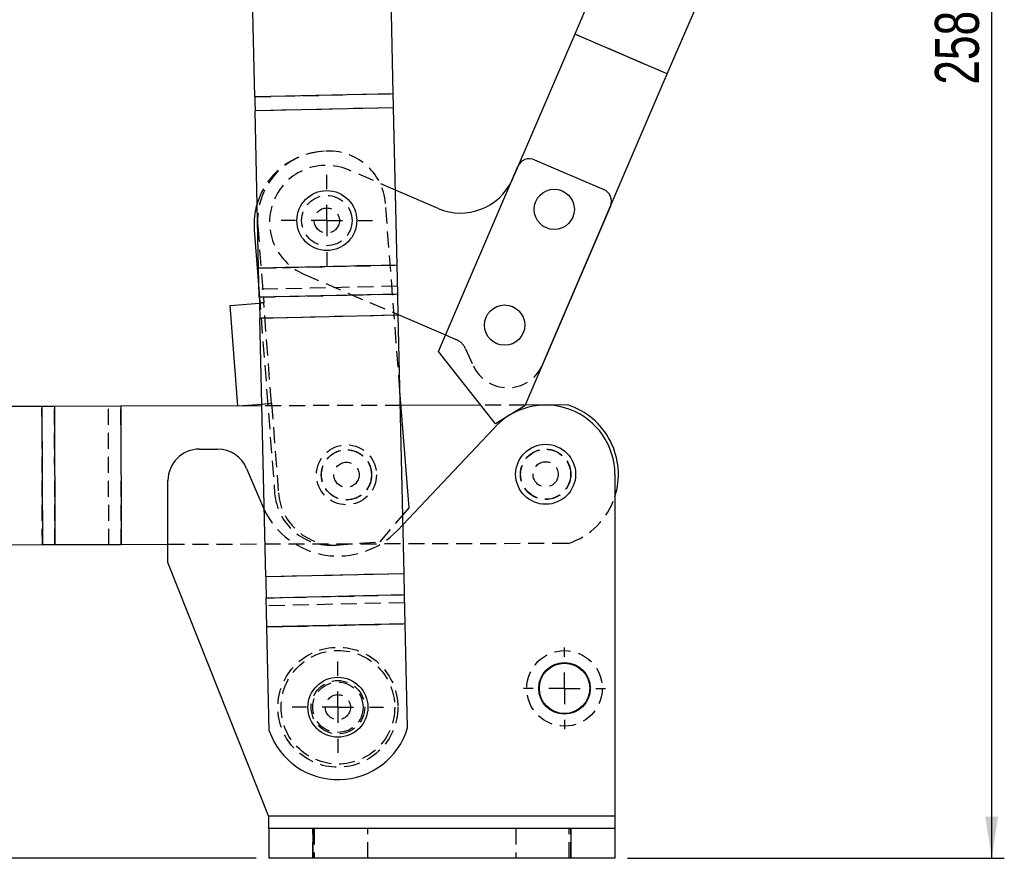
# Model space of a CAD drawing. Extents: x 65 to 753, y 47 to 611.
# Tile 17 of 22: x 280 to 436, y 240 to 373. Entities that reach past the tile are written whole.
import ezdxf

# ---------------------------------------------------------------- set-up
doc = ezdxf.new("R2010")
doc.units = 0
doc.header["$LTSCALE"] = 2
doc.linetypes.add('HIDDEN', pattern=[1.905, 1.27, -0.635])
doc.layers.get('0').update_dxf_attribs({"linetype": 'CONTINUOUS'})
doc.styles.add('SLDTEXTSTYLE0', font='TXT', dxfattribs={"width": 0.75})
doc.dimstyles.new('SLDDIMSTYLE0', dxfattribs={"dimtxt": 7, "dimasz": 6.604, "dimexe": 0, "dimexo": 0.0625, "dimgap": 1.75, "dimtad": 1, "dimdec": 0, "dimrnd": 1e-09, "dimzin": 12, "dimtxsty": 'SLDTEXTSTYLE0', "dimsah": 1, "dimcen": 0.09, "dimazin": 3, "dimtfac": 1, "dimtdec": 0, "dimtofl": 0, "dimtmove": 0, "dimatfit": 3, "dimtolj": 1, "dimtzin": 12})
doc.dimstyles.new('SLDDIMSTYLE1', dxfattribs={"dimtxt": 7, "dimasz": 6.604, "dimexe": 0, "dimexo": 0.0625, "dimgap": 1.75, "dimtad": 0, "dimtih": 1, "dimtoh": 1, "dimdec": 0, "dimrnd": 1e-09, "dimzin": 12, "dimtxsty": 'SLDTEXTSTYLE0', "dimsah": 1, "dimcen": 0.09, "dimazin": 3, "dimtfac": 1, "dimtofl": 0, "dimtmove": 0, "dimatfit": 3, "dimtolj": 1, "dimtzin": 12})

# ---------------------------------------------------------------- blocks, each defined once
blk = doc.blocks.new('_D')
at = {"color": 179, "linetype": 'CONTINUOUS'}
for p, q in [((324.5, 497.82), (436.25, 497.82)), ((434.25, 240.17), (434.25, 497.82)), ((376.38, 240.17), (436.25, 240.17))]:
    blk.add_line(p, q, dxfattribs=at)
for points in [[(434.25, 497.82), (433.23, 491.22), (435.26, 491.22)], [(434.25, 240.17), (435.26, 246.78), (433.23, 246.78)]]:
    blk.add_solid(points, dxfattribs=at)
at = {"color": 179, "linetype": 'CONTINUOUS', "insert": (425.22, 363.05, 0.1), "char_height": 7, "attachment_point": 1, "rotation": 90, "style": 'SLDTEXTSTYLE0'}
blk.add_mtext('258', dxfattribs=at)
blk = doc.blocks.new('_D_1')
at = {"color": 179, "linetype": 'CONTINUOUS'}
for p, q in [((217.59, 289.78), (197, 289.78)), ((199, 289.78), (199, 273.79)), ((199, 240.17), (199, 262.68)), ((317.38, 240.17), (197, 240.17))]:
    blk.add_line(p, q, dxfattribs=at)
for points in [[(199, 289.78), (197.98, 283.18), (200.01, 283.18)], [(199, 240.17), (200.01, 246.78), (197.98, 246.78)]]:
    blk.add_solid(points, dxfattribs=at)
at = {"color": 179, "linetype": 'CONTINUOUS', "insert": (190.98, 271.7, 0.1), "char_height": 7, "attachment_point": 1, "style": 'SLDTEXTSTYLE0'}
blk.add_mtext('50', dxfattribs=at)
blk = doc.blocks.new('SW_CENTERMARKSYMBOL_0')
at = {"color": 0, "linetype": 'CONTINUOUS'}
for p, q in [((0, 5), (0, 7.2625)), ((0, 0), (0, 2.5)), ((-5, 0), (-7.2625, 0)), ((0, 0), (-2.5, 0)), ((0, 0), (0, -2.5)), ((0, 0), (2.5, 0)), ((5, 0), (7.2625, 0)), ((0, -5), (0, -7.2625))]:
    blk.add_line(p, q, dxfattribs=at)
blk = doc.blocks.new('SW_CENTERMARKSYMBOL_1')
at = {"color": 0, "linetype": 'CONTINUOUS'}
for p, q in [((0, 5), (0, 7.2625)), ((0, 0), (0, 2.5)), ((-5, 0), (-7.2625, 0)), ((0, 0), (-2.5, 0)), ((0, 0), (0, -2.5)), ((0, 0), (2.5, 0)), ((5, 0), (7.2625, 0)), ((0, -5), (0, -7.2625))]:
    blk.add_line(p, q, dxfattribs=at)
blk = doc.blocks.new('SW_CENTERMARKSYMBOL_2')
at = {"color": 0, "linetype": 'CONTINUOUS'}
for p, q in [((0, 5), (0, 6.5)), ((0, 0), (0, 2.5)), ((-5, 0), (-6.5, 0)), ((0, 0), (-2.5, 0)), ((0, 0), (0, -2.5)), ((0, 0), (2.5, 0)), ((5, 0), (6.5, 0)), ((0, -5), (0, -6.5))]:
    blk.add_line(p, q, dxfattribs=at)

msp = doc.modelspace()

# ---------------------------------------------------------------- linework, layer by layer
at = {"color": 7, "linetype": 'CONTINUOUS'}
for p, q in [((396.388262, 437.24444), (367.995066, 371.079298)), ((382.698431, 364.769703), (411.091628, 430.934841)), ((317.168978, 361.114578), (316.787328, 377.880151)), ((339.16328, 361.615257), (338.781631, 378.38083)), ((367.995066, 371.079298), (359.022459, 350.170286)), ((382.698431, 364.769703), (367.995066, 371.079298)), ((362.862243, 318.545096), (382.698431, 364.769703)), ((339.16328, 361.615257), (317.168978, 361.114578)), ((339.214137, 359.381149), (317.219836, 358.880473)), ((317.788537, 333.897889), (317.219836, 358.880473)), ((339.782839, 334.398566), (339.214137, 359.381149)), ((361.601251, 351.116179), (372.628692, 346.383786)), ((346.354898, 320.660494), (358.974612, 350.067003)), ((346.316974, 343.384845), (339.511799, 346.305126)), ((373.677867, 343.757147), (360.072238, 312.053254)), ((317.099976, 339.966005), (317.880333, 329.865387)), ((339.782839, 334.398566), (317.788537, 333.897889)), ((339.783, 334.391495), (317.788699, 333.89082)), ((317.89345, 329.289112), (317.788699, 333.89082)), ((339.887753, 329.789789), (339.783, 334.391495)), ((339.887753, 329.789789), (317.89345, 329.289112)), ((313.261474, 327.984732), (317.91496, 328.344252)), ((314.493931, 312.03227), (313.261474, 327.984732)), ((339.964352, 326.424832), (317.970051, 325.924156)), ((318.904419, 284.878103), (317.970051, 325.924156)), ((339.962097, 326.523917), (347.485532, 323.295102)), ((340.898722, 285.378778), (339.964352, 326.424832)), ((355.402029, 309.160585), (346.354898, 320.660494)), ((362.775444, 318.352277), (362.862243, 318.545096)), ((341.672902, 295.827685), (340.238104, 314.399147)), ((283.365781, 311.949501), (249.91, 311.860543)), ((283.365781, 311.949501), (283.424283, 289.949579)), ((295.907843, 311.982851), (285.358108, 311.954799)), ((285.358108, 311.954799), (285.416606, 289.954877)), ((295.907843, 311.982851), (295.966337, 289.982928)), ((318.286055, 312.042353), (295.912026, 311.982861)), ((295.912026, 311.982861), (295.970525, 289.982939)), ((314.493931, 312.03227), (318.279627, 312.324746)), ((353.062157, 312.134822), (340.41564, 312.101196)), ((360.072238, 312.053254), (355.402029, 309.160585)), ((366.909583, 312.171642), (360.115291, 312.153576)), ((340.720883, 293.191088), (355.047611, 308.344871)), ((308.378844, 305.162216), (311.273939, 305.162216)), ((315.881896, 302.103024), (318.398158, 296.1288)), ((374.378844, 301.162215), (374.378844, 246.922216)), ((303.378845, 287.162216), (303.378845, 300.162216)), ((318.398158, 296.1288), (318.661622, 295.544032)), ((340.687063, 294.676763), (341.672902, 295.827685)), ((283.424283, 289.949579), (249.968494, 289.860621)), ((295.966337, 289.982928), (285.416606, 289.954877)), ((303.378845, 290.002638), (295.970525, 289.982939)), ((319.37487, 246.922216), (303.378845, 287.162216)), ((340.898722, 285.378778), (318.904419, 284.878103)), ((340.975321, 282.013822), (318.981019, 281.513145)), ((341.080074, 277.412115), (340.975321, 282.013822)), ((319.085772, 276.911439), (318.981019, 281.513145)), ((341.080074, 277.412115), (319.085772, 276.911439)), ((341.080235, 277.405046), (319.085932, 276.904369)), ((319.461347, 260.412784), (319.085932, 276.904369)), ((341.455649, 260.91346), (341.080235, 277.405046)), ((319.378844, 246.917645), (319.37487, 246.922216)), ((319.37487, 246.922216), (374.378844, 246.922216)), ((319.378844, 244.922215), (319.378844, 246.917645)), ((374.378844, 246.922216), (374.378844, 244.922215)), ((319.378844, 244.922215), (319.378844, 240.172217)), ((326.378844, 244.922215), (319.378844, 244.922215)), ((326.378844, 244.922215), (326.378844, 240.172217)), ((367.378845, 244.922215), (326.378844, 244.922215)), ((367.378845, 244.922215), (367.378845, 240.172217)), ((374.378844, 244.922215), (367.378845, 244.922215)), ((374.378844, 244.922215), (374.378844, 240.172217)), ((326.378844, 240.172217), (319.378844, 240.172217)), ((367.378845, 240.172217), (326.378844, 240.172217)), ((374.378844, 240.172217), (367.378845, 240.172217))]:
    msp.add_line(p, q, dxfattribs=at)
at = {"color": 7, "linetype": 'HIDDEN'}
for p, q in [((382.698431, 364.769703), (367.995066, 371.079298)), ((317.168978, 361.114578), (339.16328, 361.615257)), ((339.214031, 359.385843), (317.219729, 358.885167)), ((339.214137, 359.381149), (317.219836, 358.880473)), ((328.270494, 352.463586), (327.771979, 352.425074)), ((339.511799, 346.305126), (332.069849, 349.498661)), ((359.022459, 350.170286), (358.136767, 348.106341)), ((358.136767, 348.106341), (358.037899, 347.884273)), ((340.238104, 314.399147), (337.937011, 344.183585)), ((317.651977, 340.610439), (318.595578, 328.396836)), ((339.782839, 334.398566), (317.788537, 333.897889)), ((317.788699, 333.89082), (339.783, 334.391495)), ((324.971259, 332.957501), (339.962097, 326.523917)), ((339.859439, 331.033608), (317.865136, 330.532933)), ((317.880333, 329.865387), (320.327478, 298.190495)), ((317.89345, 329.289112), (339.887753, 329.789789)), ((317.91496, 328.344252), (317.997361, 328.350619)), ((319.828036, 312.444374), (318.595578, 328.396836)), ((339.964192, 326.431902), (317.969889, 325.931225)), ((339.964352, 326.424832), (317.970051, 325.924156)), ((347.485532, 323.295102), (349.126642, 322.590789)), ((350.671294, 321.082596), (351.892883, 318.413904)), ((283.424283, 289.949579), (283.365781, 311.949501)), ((283.428463, 289.94959), (283.369969, 311.949513)), ((285.416606, 289.954877), (285.358108, 311.954799)), ((293.978198, 289.977642), (293.9197, 311.977564)), ((295.966337, 289.982928), (295.907843, 311.982851)), ((295.970525, 289.982939), (295.912026, 311.982861)), ((318.279627, 312.324746), (319.22982, 312.398157)), ((340.41564, 312.101196), (318.286055, 312.042353)), ((319.828036, 312.444374), (320.925697, 298.236712)), ((360.115291, 312.153576), (353.062157, 312.134822)), ((337.072901, 290.457397), (340.687063, 294.676763)), ((339.825402, 292.243913), (340.720883, 293.191088)), ((366.968079, 290.17172), (303.378845, 290.002638)), ((329.993996, 289.910493), (337.072901, 290.457397)), ((340.898722, 285.378778), (318.904419, 284.878103)), ((340.898883, 285.37171), (318.904581, 284.871033)), ((318.981019, 281.513145), (340.975321, 282.013822)), ((341.003635, 280.770002), (319.009333, 280.269327)), ((319.085772, 276.911439), (341.080074, 277.412115)), ((341.080235, 277.405046), (319.085932, 276.904369)), ((319.37487, 246.922216), (374.378844, 246.922216)), ((326.378844, 240.172217), (326.378844, 244.922215)), ((326.628844, 244.922215), (326.628844, 240.172217)), ((335.128845, 240.172217), (335.128845, 244.922215)), ((358.628844, 244.922215), (358.628844, 240.172217)), ((367.128844, 240.172217), (367.128844, 244.922215)), ((367.378845, 240.172217), (367.378845, 244.922215))]:
    msp.add_line(p, q, dxfattribs=at)
at = {"color": 7, "linetype": 'CONTINUOUS', "flags": 128}
for points in [[(339.214137, 359.381149), (339.207524, 359.671665), (339.200936, 359.961098), (339.194396, 360.248366), (339.18793, 360.532401), (339.181562, 360.812137), (339.175316, 361.086538), (339.169214, 361.354576), (339.16328, 361.615257)], [(317.168978, 361.114578), (317.174912, 360.853901), (317.181014, 360.585863), (317.18726, 360.311462), (317.193628, 360.031722), (317.200093, 359.747691), (317.206633, 359.460419), (317.213221, 359.17099), (317.219836, 358.880473)], [(317.788537, 333.897889), (317.788559, 333.896909), (317.788581, 333.895939), (317.788604, 333.894987), (317.788624, 333.894063), (317.788645, 333.893176), (317.788663, 333.892334), (317.788682, 333.891546), (317.788699, 333.89082)], [(339.783, 334.391495), (339.782983, 334.392224), (339.782965, 334.393011), (339.782946, 334.393853), (339.782926, 334.39474), (339.782905, 334.395664), (339.782883, 334.396616), (339.782861, 334.397586), (339.782839, 334.398566)], [(317.89345, 329.289112), (317.901327, 328.943085), (317.909867, 328.567986), (317.918985, 328.167424), (317.928594, 327.745257), (317.938604, 327.305554), (317.948916, 326.852545), (317.959432, 326.390596), (317.970051, 325.924156)], [(339.964352, 326.424832), (339.953734, 326.891273), (339.943219, 327.353222), (339.932906, 327.806229), (339.922897, 328.245934), (339.913287, 328.668099), (339.904169, 329.068661), (339.89563, 329.443762), (339.887753, 329.789789)], [(285.358108, 311.954799), (285.121958, 311.954171), (284.880689, 311.953529), (284.635006, 311.952876), (284.385628, 311.952213), (284.133281, 311.951542), (283.878694, 311.950865), (283.62261, 311.950184), (283.365781, 311.949501)], [(295.912026, 311.982861), (295.911486, 311.98286), (295.91095, 311.982859), (295.910413, 311.982857), (295.909884, 311.982856), (295.909363, 311.982854), (295.908845, 311.982853), (295.908338, 311.982852), (295.907843, 311.982851)], [(285.416606, 289.954877), (285.180456, 289.954249), (284.939188, 289.953607), (284.693505, 289.952954), (284.444126, 289.952291), (284.191775, 289.95162), (283.937189, 289.950943), (283.681112, 289.950262), (283.424283, 289.949579)], [(295.970525, 289.982939), (295.969984, 289.982938), (295.969448, 289.982936), (295.968912, 289.982935), (295.968383, 289.982934), (295.967857, 289.982932), (295.967343, 289.982931), (295.966837, 289.98293), (295.966337, 289.982928)], [(318.904419, 284.878103), (318.915038, 284.411661), (318.925553, 283.949712), (318.935866, 283.496706), (318.945874, 283.057001), (318.955486, 282.634836), (318.964603, 282.234272), (318.973142, 281.859173), (318.981019, 281.513145)], [(340.975321, 282.013822), (340.967445, 282.35985), (340.958906, 282.734949), (340.949787, 283.135511), (340.940177, 283.557678), (340.930168, 283.997381), (340.919855, 284.45039), (340.90934, 284.912339), (340.898722, 285.378778)], [(341.080235, 277.405046), (341.080213, 277.406026), (341.080191, 277.406996), (341.080169, 277.407948), (341.080148, 277.408872), (341.080128, 277.409758), (341.080109, 277.4106), (341.080091, 277.411388), (341.080074, 277.412115)]]:
    msp.add_lwpolyline(points, dxfattribs=at)
at = {"color": 7, "linetype": 'HIDDEN', "flags": 128}
for points in [[(318.595578, 328.396836), (318.478872, 328.387819), (318.366649, 328.379149), (318.263226, 328.37116), (318.172575, 328.364154), (318.098179, 328.358408), (318.042898, 328.354137), (318.008856, 328.351507), (317.997361, 328.350619)], [(319.22982, 312.398157), (319.241314, 312.399045), (319.275356, 312.401675), (319.330637, 312.405946), (319.405033, 312.411693), (319.495686, 312.418697), (319.59911, 312.426687), (319.71133, 312.435357), (319.828036, 312.444374)]]:
    msp.add_lwpolyline(points, dxfattribs=at)
at = {"color": 7, "linetype": 'CONTINUOUS'}
for centre, radius in [((328.619295, 341.457755), 4.7625), ((364.748907, 343.236568), 3.2), ((356.861585, 324.857499), 3.2), ((363.378844, 301.162215), 4.7625), ((366.378844, 267.162216), 4.1), ((366.378844, 267.162216), 4), ((330.378844, 264.162216), 4.7625)]:
    msp.add_circle(centre, radius, dxfattribs=at)
at = {"color": 7, "linetype": 'HIDDEN'}
for centre, radius in [((328.619295, 341.457755), 4), ((328.619295, 341.457755), 2), ((331.738956, 301.078086), 4.7625), ((331.738956, 301.078086), 4), ((331.738956, 301.078086), 3.96875), ((363.378844, 301.162215), 4.000001), ((363.378844, 301.162215), 3.96875), ((331.738956, 301.078086), 2), ((363.378844, 301.162215), 2), ((330.378844, 264.162216), 9.525), ((330.378844, 264.162216), 9.025), ((366.378844, 267.162216), 6), ((330.378844, 264.162216), 4.25), ((330.378844, 264.162216), 4), ((330.378844, 264.162216), 2)]:
    msp.add_circle(centre, radius, dxfattribs=at)
for centre, radius, start, end in [((328.665512, 340.859538), 11.6, 94.41779446, 163.30941333), ((328.619295, 341.457755), 11, 94.41779446, 184.41779446), ((328.963752, 343.490327), 9, 4.41779446, 94.41779446), ((328.520699, 341.228018), 9, 66.77456271, 246.77255301), ((347.943496, 319.83395), 3, 24.59586545, 66.77255722), ((357.34848, 320.911195), 6, 204.59586545, 334.75521572), ((329.300738, 298.883753), 9, 184.41779446, 274.41779446), ((329.898956, 298.92997), 9, 184.41779446, 274.41779446), ((363.376344, 301.162209), 11.5625, 288.09760087, 342.09499785), ((330.378844, 301.174901), 13, 205.66723781, 316.60697149)]:
    msp.add_arc(centre, radius, start, end, dxfattribs=at)
at = {"color": 7, "linetype": 'CONTINUOUS'}
for centre, radius, start, end in [((360.812519, 349.278272), 2, 66.77355749, 156.77355749), ((349.866124, 351.65549), 9, 246.77456271, 335.22700302), ((371.83996, 344.545879), 2, 336.77355749, 66.77355749), ((328.665512, 340.859538), 11.6, 163.30941333, 184.41779446), ((363.378844, 301.162215), 11, 0, 139.23419648), ((363.376344, 301.162209), 11.5625, 342.09499785, 72.20709441), ((308.378844, 300.162216), 5, 90, 180), ((311.273939, 300.162216), 5, 22.84015873, 90), ((314.414435, 276.802071), 4.672618, 1.25447723, 1.34119941), ((330.377422, 264.224699), 11.5625, 199.24930474, 343.35879828)]:
    msp.add_arc(centre, radius, start, end, dxfattribs=at)

# ---------------------------------------------------------------- block references
at = {"color": 179, "linetype": 'CONTINUOUS'}
for name, p in [('SW_CENTERMARKSYMBOL_0', (328.619295, 341.457755)), ('SW_CENTERMARKSYMBOL_2', (366.378844, 267.162216)), ('SW_CENTERMARKSYMBOL_1', (330.378844, 264.162216))]:
    msp.add_blockref(name, p, dxfattribs=at)

# ---------------------------------------------------------------- dimensions: what is measured, and where the dimension line sits
for base, p1, p2, dimstyle, picture, middle in [((434.246425, 497.821802), (374.378844, 240.172216), (322.503296, 497.821802), 'SLDDIMSTYLE0', '_D', (434.246425, 373.656387)), ((198.998406, 289.779841), (319.378844, 240.172216), (219.588163, 289.779841), 'SLDDIMSTYLE1', '_D_1', (198.998406, 268.235055))]:
    dim = msp.add_linear_dim(base=base, p1=p1, p2=p2, angle=90, dimstyle=dimstyle, dxfattribs=at)
    dim.commit()
    dim.dimension.update_dxf_attribs({"geometry": picture, "text_midpoint": middle, "dimtype": 160})

doc.saveas('drawing.dxf')
